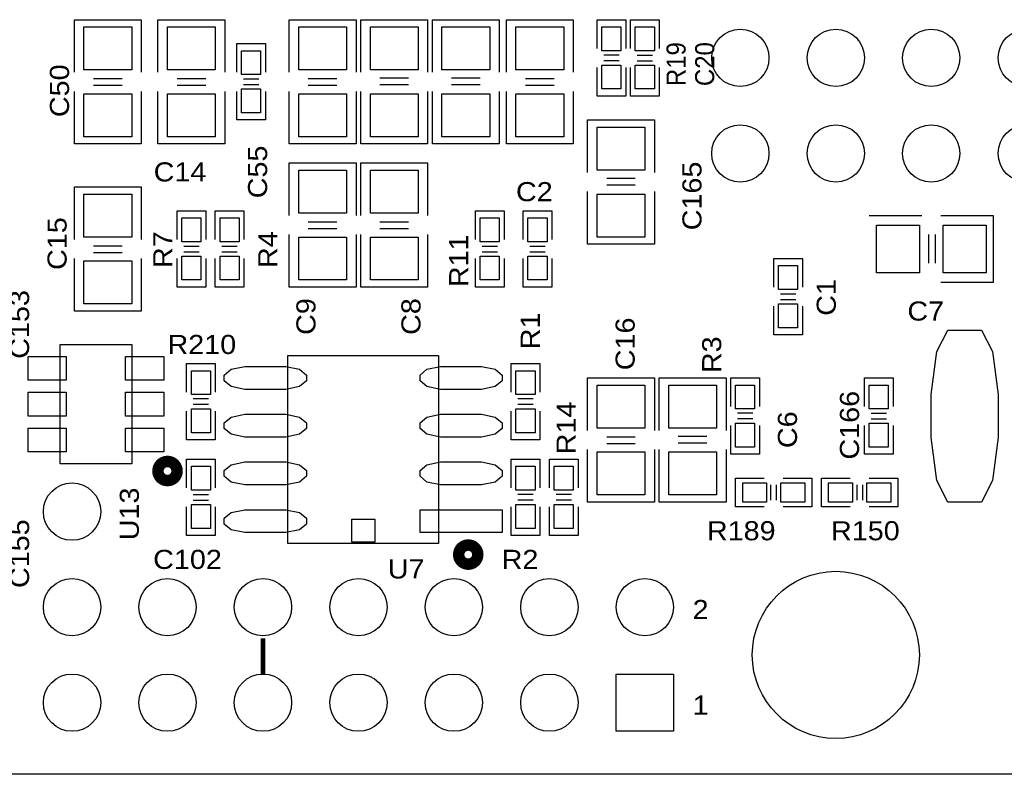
# Model space of a CAD drawing. Extents: x -14006 to 19506, y -9606 to 12409.
# Tile 19 of 22: x 12239 to 16365, y 123 to 3283. Entities that reach past the tile are written whole.
import ezdxf
from ezdxf.enums import TextEntityAlignment as Align

# ---------------------------------------------------------------- set-up
doc = ezdxf.new("R2010")
doc.units = 0
doc.layers.add('1', color=7, linetype='CONTINUOUS')

# ---------------------------------------------------------------- blocks, each defined once
blk = doc.blocks.new('FIGURE_SQUARE')
blk.add_lwpolyline([(-0.5, -0.5), (-0.5, 0.5), (0.5, 0.5), (0.5, -0.5)], close=True)
blk = doc.blocks.new('FIGURE_CIRCLE')
blk.add_circle((0, 0), 0.5)
blk = doc.blocks.new('FIGURE_OBLONG')
blk.add_lwpolyline([(-0.5, -0.125), (-0.5, 0.125), (-0.416, 0.375), (-0.25, 0.5), (0.25, 0.5), (0.416, 0.375), (0.5, 0.125), (0.5, -0.125), (0.416, -0.375), (0.25, -0.5), (-0.25, -0.5), (-0.416, -0.375)], close=True)

msp = doc.modelspace()

# ---------------------------------------------------------------- linework, layer by layer
at = {"layer": '1'}
for points in [[(12468.6, 3062.64), (12468.6, 3282.64), (12748.6, 3282.64)], [(12748.6, 3282.64), (12748.6, 3062.64)], [(12818.6, 3062.64), (12818.6, 3282.64), (13098.6, 3282.64)], [(13098.6, 3282.64), (13098.6, 3062.64)], [(13368.6, 3062.64), (13368.6, 3282.64), (13648.6, 3282.64)], [(13648.6, 3282.64), (13648.6, 3062.64)], [(13668.6, 3062.64), (13668.6, 3282.64), (13688.6, 3282.64), (13948.6, 3282.64), (13948.6, 3062.64)], [(13968.6, 3062.64), (13968.6, 3282.64), (13988.6, 3282.64), (14248.6, 3282.64), (14248.6, 3062.64)], [(14278.6, 3062.64), (14278.6, 3282.64), (14558.6, 3282.64)], [(14558.6, 3282.64), (14558.6, 3062.64)], [(14658.6, 3162.64), (14658.6, 3282.64), (14778.6, 3282.64)], [(14778.6, 3282.64), (14778.6, 3162.64)], [(14798.6, 3162.64), (14798.6, 3282.64), (14918.6, 3282.64), (14918.6, 3162.64)], [(13148.6, 3062.64), (13148.6, 3182.64), (13268.6, 3182.64), (13268.6, 3062.64)], [(14750.6, 3134.64), (14686.6, 3134.64)], [(14750.6, 3110.64), (14686.6, 3110.64)], [(14826.6, 3134.64), (14890.6, 3134.64)], [(14826.6, 3110.64), (14890.6, 3110.64)], [(14778.6, 3082.64), (14778.6, 2962.64), (14658.6, 2962.64), (14658.6, 3082.64)], [(14918.6, 3082.64), (14918.6, 2962.64), (14798.6, 2962.64)], [(14798.6, 2962.64), (14798.6, 3082.64)], [(12668.6, 3034.64), (12548.6, 3034.64)], [(13018.6, 3034.64), (12898.6, 3034.64)], [(13176.6, 3034.64), (13240.6, 3034.64)], [(13568.6, 3034.64), (13448.6, 3034.64)], [(13748.6, 3038.64), (13868.6, 3038.64)], [(14048.6, 3038.64), (14168.6, 3038.64)], [(14478.6, 3034.64), (14358.6, 3034.64)], [(12748.6, 2982.64), (12748.6, 2762.64), (12728.6, 2762.64), (12468.6, 2762.64), (12468.6, 2982.64)], [(12668.6, 3006.64), (12548.6, 3006.64)], [(13098.6, 2982.64), (13098.6, 2762.64), (13078.6, 2762.64), (12818.6, 2762.64), (12818.6, 2982.64)], [(13018.6, 3006.64), (12898.6, 3006.64)], [(13268.6, 2982.64), (13268.6, 2862.64), (13148.6, 2862.64)], [(13148.6, 2862.64), (13148.6, 2982.64)], [(13176.6, 3010.64), (13240.6, 3010.64)], [(13648.6, 2982.64), (13648.6, 2762.64), (13628.6, 2762.64), (13368.6, 2762.64), (13368.6, 2982.64)], [(13568.6, 3006.64), (13448.6, 3006.64)], [(13948.6, 2982.64), (13948.6, 2762.64), (13668.6, 2762.64)], [(13668.6, 2762.64), (13668.6, 2982.64)], [(13748.6, 3010.64), (13868.6, 3010.64)], [(14248.6, 2982.64), (14248.6, 2762.64), (13968.6, 2762.64)], [(13968.6, 2762.64), (13968.6, 2982.64)], [(14048.6, 3010.64), (14168.6, 3010.64)], [(14558.6, 2982.64), (14558.6, 2762.64), (14538.6, 2762.64), (14278.6, 2762.64), (14278.6, 2982.64)], [(14478.6, 3006.64), (14358.6, 3006.64)], [(14618.6, 2642.64), (14618.6, 2862.64), (14638.6, 2862.64), (14898.6, 2862.64), (14898.6, 2642.64)], [(13368.6, 2462.64), (13368.6, 2682.64), (13648.6, 2682.64)], [(13648.6, 2682.64), (13648.6, 2462.64)], [(13668.6, 2462.64), (13668.6, 2682.64), (13948.6, 2682.64)], [(13948.6, 2682.64), (13948.6, 2462.64)], [(14698.6, 2618.64), (14818.6, 2618.64)], [(12468.6, 2362.64), (12468.6, 2582.64), (12748.6, 2582.64)], [(12748.6, 2582.64), (12748.6, 2362.64)], [(14898.6, 2562.64), (14898.6, 2342.64), (14618.6, 2342.64)], [(14618.6, 2342.64), (14618.6, 2562.64)], [(14698.6, 2590.64), (14818.6, 2590.64)], [(12898.6, 2362.64), (12898.6, 2482.64), (13018.6, 2482.64), (13018.6, 2362.64)], [(13058.6, 2362.64), (13058.6, 2482.64), (13178.6, 2482.64), (13178.6, 2362.64)], [(14148.6, 2362.64), (14148.6, 2482.64), (14268.6, 2482.64), (14268.6, 2362.64)], [(14348.6, 2362.64), (14348.6, 2482.64), (14468.6, 2482.64), (14468.6, 2362.64)], [(13568.6, 2434.64), (13448.6, 2434.64)], [(13868.6, 2434.64), (13748.6, 2434.64)], [(15798.6, 2462.64), (16018.6, 2462.64)], [(16098.6, 2462.64), (16318.6, 2462.64), (16318.6, 2442.64), (16318.6, 2182.64), (16098.6, 2182.64)], [(13568.6, 2406.64), (13448.6, 2406.64)], [(13868.6, 2406.64), (13748.6, 2406.64)], [(13648.6, 2382.64), (13648.6, 2162.64), (13628.6, 2162.64), (13368.6, 2162.64), (13368.6, 2382.64)], [(13948.6, 2382.64), (13948.6, 2162.64), (13928.6, 2162.64), (13668.6, 2162.64), (13668.6, 2382.64)], [(16046.6, 2382.64), (16046.6, 2262.64)], [(16074.6, 2382.64), (16074.6, 2262.64)], [(12668.6, 2334.64), (12548.6, 2334.64)], [(12926.6, 2334.64), (12990.6, 2334.64)], [(12926.6, 2310.64), (12990.6, 2310.64)], [(13086.6, 2334.64), (13150.6, 2334.64)], [(13086.6, 2310.64), (13150.6, 2310.64)], [(14176.6, 2334.64), (14240.6, 2334.64)], [(14176.6, 2310.64), (14240.6, 2310.64)], [(14376.6, 2334.64), (14440.6, 2334.64)], [(14376.6, 2310.64), (14440.6, 2310.64)], [(12748.6, 2282.64), (12748.6, 2062.64), (12728.6, 2062.64), (12468.6, 2062.64), (12468.6, 2282.64)], [(12668.6, 2306.64), (12548.6, 2306.64)], [(13018.6, 2282.64), (13018.6, 2162.64), (12898.6, 2162.64)], [(12898.6, 2162.64), (12898.6, 2282.64)], [(13178.6, 2282.64), (13178.6, 2162.64), (13058.6, 2162.64)], [(13058.6, 2162.64), (13058.6, 2282.64)], [(14268.6, 2282.64), (14268.6, 2162.64), (14148.6, 2162.64)], [(14148.6, 2162.64), (14148.6, 2282.64)], [(14468.6, 2282.64), (14468.6, 2162.64), (14348.6, 2162.64)], [(14348.6, 2162.64), (14348.6, 2282.64)], [(15398.6, 2162.64), (15398.6, 2282.64), (15518.6, 2282.64), (15518.6, 2162.64)], [(15426.6, 2134.64), (15490.6, 2134.64)], [(15426.6, 2110.64), (15490.6, 2110.64)], [(15518.6, 2082.64), (15518.6, 1962.64), (15398.6, 1962.64)], [(15398.6, 1962.64), (15398.6, 2082.64)], [(12938.6, 1722.64), (12938.6, 1842.64), (13058.6, 1842.64)], [(13058.6, 1842.64), (13058.6, 1722.64)], [(14298.6, 1722.64), (14298.6, 1842.64), (14418.6, 1842.64)], [(14418.6, 1842.64), (14418.6, 1722.64)], [(14618.6, 1562.64), (14618.6, 1782.64), (14898.6, 1782.64)], [(14898.6, 1782.64), (14898.6, 1562.64)], [(14918.6, 1562.64), (14918.6, 1782.64), (14938.6, 1782.64), (15198.6, 1782.64), (15198.6, 1562.64)], [(15218.6, 1662.64), (15218.6, 1782.64), (15338.6, 1782.64)], [(15338.6, 1782.64), (15338.6, 1662.64)], [(15778.6, 1662.64), (15778.6, 1782.64), (15898.6, 1782.64), (15898.6, 1662.64)], [(13030.6, 1694.64), (12966.6, 1694.64)], [(14390.6, 1694.64), (14326.6, 1694.64)], [(13030.6, 1670.64), (12966.6, 1670.64)], [(14390.6, 1670.64), (14326.6, 1670.64)], [(13058.6, 1642.64), (13058.6, 1522.64), (12938.6, 1522.64), (12938.6, 1642.64)], [(14418.6, 1642.64), (14418.6, 1522.64), (14298.6, 1522.64), (14298.6, 1642.64)], [(15310.6, 1634.64), (15246.6, 1634.64)], [(15310.6, 1610.64), (15246.6, 1610.64)], [(15806.6, 1634.64), (15870.6, 1634.64)], [(15806.6, 1610.64), (15870.6, 1610.64)], [(15338.6, 1582.64), (15338.6, 1462.64), (15218.6, 1462.64), (15218.6, 1582.64)], [(15898.6, 1582.64), (15898.6, 1462.64), (15778.6, 1462.64)], [(15778.6, 1462.64), (15778.6, 1582.64)], [(14818.6, 1534.64), (14698.6, 1534.64)], [(14998.6, 1538.64), (15118.6, 1538.64)], [(14818.6, 1506.64), (14698.6, 1506.64)], [(14998.6, 1510.64), (15118.6, 1510.64)], [(14898.6, 1482.64), (14898.6, 1262.64), (14878.6, 1262.64), (14618.6, 1262.64), (14618.6, 1482.64)], [(14918.6, 1262.64), (14918.6, 1482.64)], [(15198.6, 1482.64), (15198.6, 1262.64), (14918.6, 1262.64)], [(12938.6, 1322.64), (12938.6, 1442.64), (13058.6, 1442.64), (13058.6, 1322.64)], [(14298.6, 1322.64), (14298.6, 1442.64), (14418.6, 1442.64)], [(14418.6, 1442.64), (14418.6, 1322.64)], [(14458.6, 1322.64), (14458.6, 1442.64), (14578.6, 1442.64)], [(14578.6, 1442.64), (14578.6, 1322.64)], [(15358.6, 1242.64), (15238.6, 1242.64), (15238.6, 1362.64), (15358.6, 1362.64)], [(15438.6, 1362.64), (15558.6, 1362.64), (15558.6, 1242.64)], [(15718.6, 1242.64), (15598.6, 1242.64), (15598.6, 1362.64)], [(15598.6, 1362.64), (15718.6, 1362.64)], [(15798.6, 1362.64), (15918.6, 1362.64), (15918.6, 1242.64), (15798.6, 1242.64)], [(15386.6, 1270.64), (15386.6, 1334.64)], [(15410.6, 1270.64), (15410.6, 1334.64)], [(15746.6, 1334.64), (15746.6, 1270.64)], [(15770.6, 1334.64), (15770.6, 1270.64)], [(12966.6, 1294.64), (13030.6, 1294.64)], [(14390.6, 1294.64), (14326.6, 1294.64)], [(14550.6, 1294.64), (14486.6, 1294.64)], [(13058.6, 1242.64), (13058.6, 1122.64), (12938.6, 1122.64)], [(12938.6, 1122.64), (12938.6, 1242.64)], [(12966.6, 1270.64), (13030.6, 1270.64)], [(14418.6, 1242.64), (14418.6, 1122.64), (14298.6, 1122.64), (14298.6, 1242.64)], [(14390.6, 1270.64), (14326.6, 1270.64)], [(14578.6, 1242.64), (14578.6, 1122.64), (14458.6, 1122.64), (14458.6, 1242.64)], [(14550.6, 1270.64), (14486.6, 1270.64)], [(15558.6, 1242.64), (15438.6, 1242.64)], [(16958.6, 122.64), (6358.6, 122.64)]]:
    msp.add_lwpolyline(points, dxfattribs=at)
for points in [[(12708.6, 1422.64), (12408.6, 1422.64), (12408.6, 1922.64), (12708.6, 1922.64)], [(13994.6, 1088.64), (13362.6, 1088.64), (13362.6, 1876.64), (13994.6, 1876.64)], [(13726.6, 1094.64), (13630.6, 1094.64), (13630.6, 1190.64), (13726.6, 1190.64)]]:
    msp.add_lwpolyline(points, close=True, dxfattribs=at)
at = {"layer": '1', "const_width": 48}
for points in [[(12818.6, 1392.64, 1), (12898.6, 1392.64, 1)], [(14078.6, 1042.64, 1), (14158.6, 1042.64, 1)]]:
    msp.add_lwpolyline(points, format="xyb", close=True, dxfattribs=at)
at = {"layer": '1', "const_width": 20}
msp.add_lwpolyline([(13258.6, 542.64), (13258.6, 692.64)], dxfattribs=at)

# ---------------------------------------------------------------- block references
at = {"layer": '1'}
for name, p, xscale, yscale in [('FIGURE_SQUARE', (12608.6, 3162.64), 200, 180), ('FIGURE_SQUARE', (12958.6, 3162.64), 200, 180), ('FIGURE_SQUARE', (13508.6, 3162.64), 200, 180), ('FIGURE_SQUARE', (13808.6, 3162.64), 200, 180), ('FIGURE_SQUARE', (14108.6, 3162.64), 200, 180), ('FIGURE_SQUARE', (14418.6, 3162.64), 200, 180), ('FIGURE_SQUARE', (14718.6, 3202.64), 80, 100), ('FIGURE_SQUARE', (14858.6, 3202.64), 80, 100), ('FIGURE_CIRCLE', (15258.6, 3122.64), 240, 240), ('FIGURE_CIRCLE', (15658.6, 3122.64), 240, 240), ('FIGURE_CIRCLE', (16058.6, 3122.64), 240, 240), ('FIGURE_CIRCLE', (16458.6, 3122.64), 240, 240), ('FIGURE_SQUARE', (13208.6, 3102.64), 80, 100), ('FIGURE_SQUARE', (14718.6, 3042.64), 80, 100), ('FIGURE_SQUARE', (14858.6, 3042.64), 80, 100), ('FIGURE_SQUARE', (12608.6, 2882.64), 200, 180), ('FIGURE_SQUARE', (12958.6, 2882.64), 200, 180), ('FIGURE_SQUARE', (13208.6, 2942.64), 80, 100), ('FIGURE_SQUARE', (13508.6, 2882.64), 200, 180), ('FIGURE_SQUARE', (13808.6, 2882.64), 200, 180), ('FIGURE_SQUARE', (14108.6, 2882.64), 200, 180), ('FIGURE_SQUARE', (14418.6, 2882.64), 200, 180), ('FIGURE_SQUARE', (14758.6, 2742.64), 200, 180), ('FIGURE_CIRCLE', (15258.6, 2722.64), 240, 240), ('FIGURE_CIRCLE', (15658.6, 2722.64), 240, 240), ('FIGURE_CIRCLE', (16058.6, 2722.64), 240, 240), ('FIGURE_CIRCLE', (16458.6, 2722.64), 240, 240), ('FIGURE_SQUARE', (13508.6, 2562.64), 200, 180), ('FIGURE_SQUARE', (13808.6, 2562.64), 200, 180), ('FIGURE_SQUARE', (12608.6, 2462.64), 200, 180), ('FIGURE_SQUARE', (14758.6, 2462.64), 200, 180), ('FIGURE_SQUARE', (12958.6, 2402.64), 80, 100), ('FIGURE_SQUARE', (13118.6, 2402.64), 80, 100), ('FIGURE_SQUARE', (14208.6, 2402.64), 80, 100), ('FIGURE_SQUARE', (14408.6, 2402.64), 80, 100), ('FIGURE_SQUARE', (15918.6, 2322.64), 180, 200), ('FIGURE_SQUARE', (16198.6, 2322.64), 180, 200), ('FIGURE_SQUARE', (13508.6, 2282.64), 200, 180), ('FIGURE_SQUARE', (13808.6, 2282.64), 200, 180), ('FIGURE_SQUARE', (12608.6, 2182.64), 200, 180), ('FIGURE_SQUARE', (12958.6, 2242.64), 80, 100), ('FIGURE_SQUARE', (13118.6, 2242.64), 80, 100), ('FIGURE_SQUARE', (14208.6, 2242.64), 80, 100), ('FIGURE_SQUARE', (14408.6, 2242.64), 80, 100), ('FIGURE_SQUARE', (15458.6, 2202.64), 80, 100), ('FIGURE_SQUARE', (15458.6, 2042.64), 80, 100), ('FIGURE_OBLONG', (16198.6, 1622.64), 280, 720), ('FIGURE_SQUARE', (12354.6, 1822.64), 160, 100), ('FIGURE_SQUARE', (12762.6, 1822.64), 160, 100), ('FIGURE_OBLONG', (13268.6, 1782.64), 344, 96), ('FIGURE_OBLONG', (14088.6, 1782.64), 344, 96), ('FIGURE_SQUARE', (12998.6, 1762.64), 80, 100), ('FIGURE_SQUARE', (14358.6, 1762.64), 80, 100), ('FIGURE_SQUARE', (14758.6, 1662.64), 200, 180), ('FIGURE_SQUARE', (15058.6, 1662.64), 200, 180), ('FIGURE_SQUARE', (15278.6, 1702.64), 80, 100), ('FIGURE_SQUARE', (15838.6, 1702.64), 80, 100), ('FIGURE_SQUARE', (12354.6, 1672.64), 160, 100), ('FIGURE_SQUARE', (12762.6, 1672.64), 160, 100), ('FIGURE_SQUARE', (12998.6, 1602.64), 80, 100), ('FIGURE_SQUARE', (14358.6, 1602.64), 80, 100), ('FIGURE_OBLONG', (13268.6, 1582.64), 344, 96), ('FIGURE_OBLONG', (14088.6, 1582.64), 344, 96), ('FIGURE_SQUARE', (12354.6, 1522.64), 160, 100), ('FIGURE_SQUARE', (12762.6, 1522.64), 160, 100), ('FIGURE_SQUARE', (15278.6, 1542.64), 80, 100), ('FIGURE_SQUARE', (15838.6, 1542.64), 80, 100), ('FIGURE_SQUARE', (14758.6, 1382.64), 200, 180), ('FIGURE_SQUARE', (15058.6, 1382.64), 200, 180), ('FIGURE_SQUARE', (12998.6, 1362.64), 80, 100), ('FIGURE_OBLONG', (13268.6, 1382.64), 344, 96), ('FIGURE_OBLONG', (14088.6, 1382.64), 344, 96), ('FIGURE_SQUARE', (14358.6, 1362.64), 80, 100), ('FIGURE_SQUARE', (14518.6, 1362.64), 80, 100), ('FIGURE_CIRCLE', (12458.6, 1222.64), 240, 240), ('FIGURE_SQUARE', (15318.6, 1302.64), 100, 80), ('FIGURE_SQUARE', (15478.6, 1302.64), 100, 80), ('FIGURE_SQUARE', (15678.6, 1302.64), 100, 80), ('FIGURE_SQUARE', (15838.6, 1302.64), 100, 80), ('FIGURE_SQUARE', (12998.6, 1202.64), 80, 100), ('FIGURE_SQUARE', (14358.6, 1202.64), 80, 100), ('FIGURE_SQUARE', (14518.6, 1202.64), 80, 100), ('FIGURE_OBLONG', (13268.6, 1182.64), 344, 96), ('FIGURE_SQUARE', (14088.6, 1182.64), 344, 96), ('FIGURE_CIRCLE', (15658.6, 622.64), 700, 700), ('FIGURE_CIRCLE', (12458.6, 822.64), 240, 240), ('FIGURE_CIRCLE', (12858.6, 822.64), 240, 240), ('FIGURE_CIRCLE', (13258.6, 822.64), 240, 240), ('FIGURE_CIRCLE', (13658.6, 822.64), 240, 240), ('FIGURE_CIRCLE', (14058.6, 822.64), 240, 240), ('FIGURE_CIRCLE', (14458.6, 822.64), 240, 240), ('FIGURE_CIRCLE', (14858.6, 822.64), 240, 240), ('FIGURE_CIRCLE', (12458.6, 422.64), 240, 240), ('FIGURE_CIRCLE', (12858.6, 422.64), 240, 240), ('FIGURE_CIRCLE', (13258.6, 422.64), 240, 240), ('FIGURE_CIRCLE', (13658.6, 422.64), 240, 240), ('FIGURE_CIRCLE', (14058.6, 422.64), 240, 240), ('FIGURE_CIRCLE', (14458.6, 422.64), 240, 240), ('FIGURE_SQUARE', (14858.6, 422.64), 240, 240)]:
    msp.add_blockref(name, p, dxfattribs=dict(at, xscale=xscale, yscale=yscale))

# ---------------------------------------------------------------- texts
for s, width, p in [('R19', 0.9375, (15029.28, 3004.64)), ('C20', 0.9375, (15149.28, 3004.64)), ('C50', 1.125, (12445.92, 2874.64)), ('C55', 1.125, (13275.92, 2534.64)), ('C165', 1.125, (15095.92, 2400.64)), ('C15', 1.125, (12435.92, 2234.64)), ('R7', 1.125, (12878.6, 2242.64)), ('R4', 1.125, (13318.6, 2242.64)), ('R11', 1.125, (14118.6, 2162.64)), ('C1', 1.125, (15658.6, 2042.64)), ('C153', 1.125, (12278.6, 1862.64)), ('C9', 1.125, (13478.6, 1962.64)), ('C8', 1.125, (13918.6, 1962.64)), ('R1', 1.125, (14418.6, 1902.64)), ('C16', 1.125, (14815.92, 1814.64)), ('R3', 1.125, (15178.6, 1802.64)), ('C166', 1.125, (15755.92, 1440.64)), ('R14', 1.125, (14568.6, 1462.64)), ('C6', 1.125, (15495.96, 1488.64)), ('U13', 1.125, (12738.6, 1102.64)), ('C155', 1.125, (12278.6, 902.64))]:
    msp.add_text(s, height=80, rotation=90, dxfattribs=dict(at, width=width)).set_placement(p)
at = {"layer": '1', "width": 1.125}
for s, p in [('C14', (12800.6, 2605.32)), ('C2', (14318.6, 2522.64)), ('C7', (15958.6, 2022.64)), ('R210', (12858.6, 1882.64)), ('R189', (15118.6, 1102.64)), ('R150', (15638.6, 1102.64)), ('C102', (12798.6, 982.64)), ('R2', (14258.6, 982.64)), ('2', (15058.6, 772.64)), ('1', (15058.6, 372.64))]:
    msp.add_text(s, height=80, dxfattribs=at).set_placement(p)
msp.add_text('U7', height=80, dxfattribs=at).set_placement((13858.6, 942.64), align=Align.CENTER)

doc.saveas('drawing.dxf')
